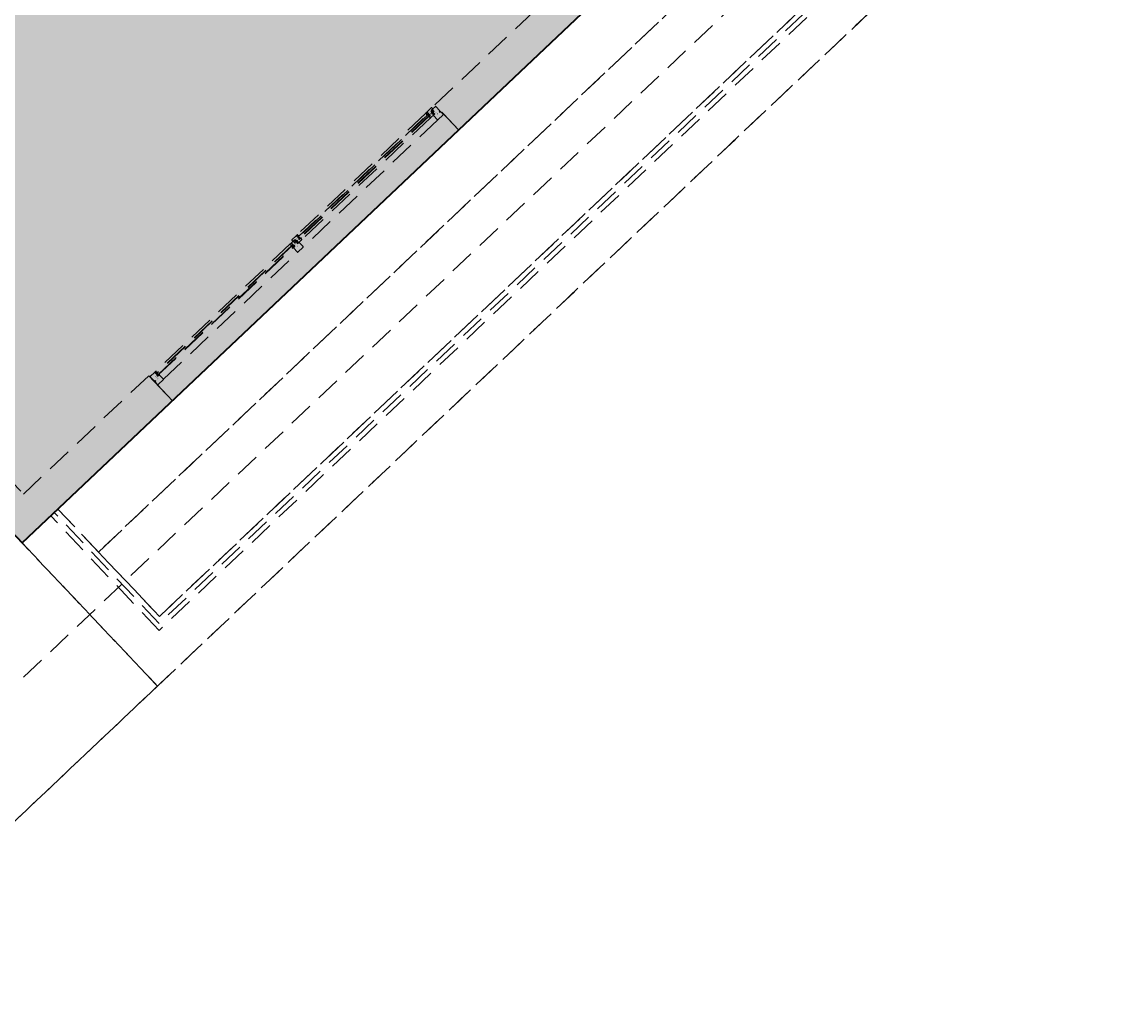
# Model space of a CAD drawing. Header units: metres. Extents: x 104098 to 104607, y 427853 to 428230.
# Tile 58 of 147: x 104278 to 104289, y 428111 to 428121. Entities that reach past the tile are written whole.
import ezdxf

# ---------------------------------------------------------------- set-up
doc = ezdxf.new("R2010")
doc.units = ezdxf.units.M
doc.linetypes.add('DASHED2', pattern=[0.375, 0.25, -0.125])
doc.layers.add('N-WE-OG-BEBOUWING-G_School', color=7, linetype='Continuous', lineweight=35)
doc.layers.add('N-WE-VH-VERHARDING-AP_BEBOUWING', color=7, linetype='Continuous', true_color=0xcfcfcf)
doc.styles.add('1_020-25', font='arial.ttf', dxfattribs={"height": 100})

# ---------------------------------------------------------------- blocks, each defined once
blk = doc.blocks.new('school2')
at = {"color": 252, "linetype": 'DASHED2'}
for p, q in [((107986.478, 456597.576), (107986.478, 456599.716)), ((107986.828, 456599.716), (107986.828, 456597.926)), ((107986.478, 456599.076), (107986.478, 456597.576)), ((107986.478, 456599.076), (107986.478, 456597.576)), ((107986.478, 456598.476), (107986.478, 456595.576)), ((107986.828, 456597.926), (107988.578, 456597.926)), ((107988.578, 456597.926), (107988.578, 456597.576)), ((107988.583, 456597.848), (107988.583, 456597.907)), ((107988.586, 456597.91), (107988.642, 456597.91)), ((107988.645, 456597.888), (107988.645, 456597.907)), ((107988.645, 456597.907), (107988.645, 456597.902)), ((107988.648, 456597.91), (107988.657, 456597.91)), ((107988.66, 456597.908), (107988.663, 456597.892)), ((107990.54, 456597.91), (107988.661, 456597.91)), ((107990.541, 456597.908), (107990.538, 456597.892)), ((107990.553, 456597.91), (107990.544, 456597.91)), ((107990.556, 456597.888), (107990.556, 456597.907)), ((107990.556, 456597.907), (107990.556, 456597.873)), ((107990.582, 456597.91), (107990.559, 456597.91)), ((107990.578, 456597.926), (107990.578, 456597.912)), ((107990.579, 456597.91), (107990.596, 456597.91)), ((107990.64, 456597.929), (107990.581, 456597.929)), ((107990.584, 456597.882), (107990.584, 456597.908)), ((107990.596, 456597.91), (107990.596, 456597.909)), ((107990.596, 456597.909), (107990.598, 456597.909)), ((107990.596, 456597.893), (107990.596, 456597.909)), ((107990.596, 456597.909), (107990.598, 456597.909)), ((107990.598, 456597.909), (107990.598, 456597.906)), ((107990.598, 456597.909), (107990.598, 456597.907)), ((107990.598, 456597.907), (107990.608, 456597.907)), ((107990.608, 456597.907), (107990.608, 456597.895)), ((107990.643, 456597.907), (107990.643, 456597.926)), ((107990.643, 456597.921), (107990.643, 456597.926)), ((107990.643, 456597.917), (107990.643, 456597.921)), ((107990.643, 456597.921), (107990.643, 456597.921)), ((107990.643, 456597.892), (107990.643, 456597.917)), ((107990.643, 456597.917), (107990.643, 456597.917)), ((107990.657, 456597.907), (107990.643, 456597.907)), ((107990.646, 456597.929), (107990.655, 456597.929)), ((107990.647, 456597.907), (107992.464, 456597.907)), ((107990.647, 456597.883), (107990.647, 456597.907)), ((107990.661, 456597.911), (107990.657, 456597.911)), ((107990.657, 456597.911), (107990.657, 456597.907)), ((107990.658, 456597.927), (107990.661, 456597.911)), ((107992.452, 456597.929), (107990.659, 456597.929)), ((107992.453, 456597.927), (107992.45, 456597.911)), ((107992.45, 456597.911), (107992.454, 456597.911)), ((107992.454, 456597.911), (107992.454, 456597.907)), ((107992.454, 456597.907), (107992.468, 456597.907)), ((107992.456, 456597.929), (107992.456, 456597.929)), ((107992.465, 456597.929), (107992.456, 456597.929)), ((107992.464, 456597.907), (107992.464, 456597.883)), ((107992.468, 456597.907), (107992.468, 456597.926)), ((107992.468, 456597.921), (107992.468, 456597.926)), ((107992.468, 456597.917), (107992.468, 456597.921)), ((107992.468, 456597.921), (107992.468, 456597.921)), ((107992.468, 456597.892), (107992.468, 456597.917)), ((107992.468, 456597.917), (107992.468, 456597.917)), ((107992.471, 456597.929), (107992.53, 456597.929)), ((107992.512, 456597.907), (107992.503, 456597.907)), ((107992.503, 456597.907), (107992.503, 456597.895)), ((107992.514, 456597.909), (107992.512, 456597.909)), ((107992.512, 456597.909), (107992.512, 456597.906)), ((107992.515, 456597.909), (107992.512, 456597.909)), ((107992.512, 456597.909), (107992.512, 456597.907)), ((107992.514, 456597.893), (107992.514, 456597.909)), ((107992.531, 456597.91), (107992.515, 456597.91)), ((107992.515, 456597.91), (107992.515, 456597.909)), ((107992.527, 456597.882), (107992.527, 456597.908)), ((107992.529, 456597.91), (107992.57, 456597.91)), ((107992.533, 456597.926), (107992.533, 456597.912)), ((107992.573, 456597.907), (107992.573, 456597.848)), ((107992.578, 456597.926), (107996.078, 456597.926)), ((107992.578, 456597.576), (107992.578, 456597.926)), ((107988.578, 456597.796), (107988.578, 456597.576)), ((107988.583, 456597.799), (107988.583, 456597.835)), ((107988.583, 456597.799), (107988.583, 456597.799)), ((107988.583, 456597.799), (107988.583, 456597.799)), ((107988.583, 456597.799), (107988.583, 456597.799)), ((107988.583, 456597.799), (107988.583, 456597.799)), ((107988.583, 456597.799), (107988.583, 456597.799)), ((107988.583, 456597.799), (107988.583, 456597.799)), ((107988.593, 456597.846), (107988.584, 456597.846)), ((107988.584, 456597.836), (107988.593, 456597.836)), ((107988.66, 456597.796), (107988.586, 456597.796)), ((107988.593, 456597.836), (107988.593, 456597.846)), ((107988.645, 456597.902), (107988.645, 456597.898)), ((107988.645, 456597.898), (107988.645, 456597.873)), ((107988.659, 456597.888), (107988.645, 456597.888)), ((107988.645, 456597.862), (107988.645, 456597.86)), ((107988.645, 456597.86), (107988.662, 456597.86)), ((107990.552, 456597.888), (107988.649, 456597.888)), ((107988.649, 456597.888), (107988.649, 456597.864)), ((107990.552, 456597.884), (107988.649, 456597.884)), ((107988.649, 456597.884), (107988.649, 456597.869)), ((107988.649, 456597.869), (107988.656, 456597.869)), ((107988.649, 456597.864), (107988.649, 456597.86)), ((107988.658, 456597.864), (107988.649, 456597.864)), ((107988.649, 456597.864), (107990.552, 456597.864)), ((107988.649, 456597.86), (107988.658, 456597.86)), ((107988.656, 456597.869), (107988.656, 456597.884)), ((107988.656, 456597.884), (107988.656, 456597.869)), ((107988.656, 456597.869), (107990.545, 456597.869)), ((107988.658, 456597.86), (107988.658, 456597.864)), ((107988.663, 456597.892), (107988.659, 456597.892)), ((107988.659, 456597.892), (107988.659, 456597.888)), ((107988.662, 456597.86), (107988.663, 456597.859)), ((107988.663, 456597.859), (107988.663, 456597.799)), ((107988.663, 456597.796), (107990.538, 456597.796)), ((107990.538, 456597.892), (107990.542, 456597.892)), ((107990.539, 456597.86), (107990.538, 456597.859)), ((107990.538, 456597.859), (107990.538, 456597.799)), ((107990.538, 456597.799), (107990.538, 456597.799)), ((107990.538, 456597.799), (107990.538, 456597.799)), ((107990.538, 456597.799), (107990.538, 456597.799)), ((107990.538, 456597.799), (107990.538, 456597.799)), ((107990.538, 456597.799), (107990.538, 456597.799)), ((107990.538, 456597.799), (107990.538, 456597.799)), ((107990.556, 456597.86), (107990.539, 456597.86)), ((107990.541, 456597.796), (107990.615, 456597.796)), ((107990.542, 456597.892), (107990.542, 456597.888)), ((107990.542, 456597.888), (107990.556, 456597.888)), ((107990.543, 456597.86), (107990.543, 456597.864)), ((107990.543, 456597.864), (107990.552, 456597.864)), ((107990.552, 456597.86), (107990.543, 456597.86)), ((107990.545, 456597.869), (107990.545, 456597.884)), ((107990.545, 456597.884), (107990.545, 456597.869)), ((107990.545, 456597.869), (107990.552, 456597.869)), ((107990.552, 456597.864), (107990.552, 456597.888)), ((107990.552, 456597.888), (107990.552, 456597.884)), ((107990.552, 456597.864), (107990.552, 456597.86)), ((107990.556, 456597.862), (107990.556, 456597.86)), ((107990.601, 456597.882), (107990.584, 456597.882)), ((107990.598, 456597.893), (107990.596, 456597.893)), ((107990.598, 456597.893), (107990.596, 456597.893)), ((107990.596, 456597.893), (107990.596, 456597.889)), ((107990.597, 456597.887), (107990.616, 456597.887)), ((107990.597, 456597.864), (107990.602, 456597.866)), ((107990.597, 456597.86), (107990.597, 456597.864)), ((107990.616, 456597.86), (107990.597, 456597.86)), ((107990.598, 456597.906), (107990.601, 456597.906)), ((107990.601, 456597.896), (107990.598, 456597.896)), ((107990.598, 456597.896), (107990.598, 456597.893)), ((107990.608, 456597.895), (107990.598, 456597.895)), ((107990.598, 456597.895), (107990.598, 456597.893)), ((107990.616, 456597.887), (107990.598, 456597.887)), ((107990.598, 456597.887), (107990.598, 456597.887)), ((107990.598, 456597.887), (107990.598, 456597.887)), ((107990.598, 456597.887), (107990.598, 456597.887)), ((107990.598, 456597.887), (107990.598, 456597.887)), ((107990.598, 456597.887), (107990.598, 456597.887)), ((107990.598, 456597.887), (107990.598, 456597.887)), ((107990.598, 456597.887), (107990.598, 456597.887)), ((107990.598, 456597.887), (107990.598, 456597.887)), ((107990.598, 456597.887), (107990.598, 456597.887)), ((107990.598, 456597.887), (107990.598, 456597.886)), ((107990.598, 456597.886), (107990.598, 456597.886)), ((107990.598, 456597.886), (107990.598, 456597.886)), ((107990.598, 456597.886), (107990.598, 456597.886)), ((107990.598, 456597.886), (107990.598, 456597.886)), ((107990.598, 456597.886), (107990.598, 456597.886)), ((107990.598, 456597.886), (107990.598, 456597.885)), ((107990.598, 456597.885), (107990.598, 456597.885)), ((107990.598, 456597.885), (107990.6, 456597.885)), ((107990.6, 456597.885), (107990.598, 456597.883)), ((107990.598, 456597.883), (107990.598, 456597.883)), ((107990.598, 456597.883), (107990.598, 456597.883)), ((107990.598, 456597.883), (107990.598, 456597.883)), ((107990.598, 456597.883), (107990.598, 456597.883)), ((107990.598, 456597.883), (107990.598, 456597.883)), ((107990.598, 456597.883), (107990.598, 456597.883)), ((107990.598, 456597.883), (107990.598, 456597.882)), ((107990.598, 456597.882), (107990.598, 456597.882)), ((107990.598, 456597.882), (107990.598, 456597.882)), ((107990.598, 456597.882), (107990.598, 456597.882)), ((107990.598, 456597.882), (107990.598, 456597.882)), ((107990.598, 456597.882), (107990.598, 456597.882)), ((107990.598, 456597.882), (107990.598, 456597.882)), ((107990.598, 456597.882), (107990.598, 456597.882)), ((107990.598, 456597.882), (107990.598, 456597.882)), ((107990.598, 456597.882), (107990.598, 456597.882)), ((107990.598, 456597.882), (107990.601, 456597.882)), ((107990.601, 456597.885), (107990.599, 456597.886)), ((107990.599, 456597.886), (107990.599, 456597.886)), ((107990.599, 456597.886), (107990.602, 456597.886)), ((107990.599, 456597.883), (107990.601, 456597.884)), ((107990.6, 456597.883), (107990.599, 456597.883)), ((107990.599, 456597.883), (107990.599, 456597.883)), ((107990.6, 456597.885), (107990.6, 456597.885)), ((107990.601, 456597.884), (107990.6, 456597.884)), ((107990.6, 456597.884), (107990.6, 456597.884)), ((107990.6, 456597.884), (107990.6, 456597.883)), ((107990.601, 456597.883), (107990.6, 456597.883)), ((107990.6, 456597.883), (107990.6, 456597.883)), ((107990.6, 456597.883), (107990.601, 456597.883)), ((107990.6, 456597.883), (107990.6, 456597.883)), ((107990.601, 456597.906), (107990.601, 456597.896)), ((107990.601, 456597.884), (107990.601, 456597.885)), ((107990.601, 456597.885), (107990.601, 456597.885)), ((107990.601, 456597.885), (107990.601, 456597.885)), ((107990.602, 456597.883), (107990.601, 456597.884)), ((107990.601, 456597.882), (107990.601, 456597.883)), ((107990.601, 456597.883), (107990.601, 456597.883)), ((107990.601, 456597.883), (107990.601, 456597.883)), ((107990.601, 456597.883), (107990.601, 456597.883)), ((107990.601, 456597.883), (107990.601, 456597.883)), ((107990.601, 456597.883), (107990.601, 456597.883)), ((107990.601, 456597.883), (107990.601, 456597.883)), ((107990.601, 456597.883), (107990.601, 456597.883)), ((107990.601, 456597.883), (107990.601, 456597.883)), ((107990.601, 456597.883), (107990.601, 456597.883)), ((107990.601, 456597.883), (107990.602, 456597.883)), ((107990.601, 456597.882), (107990.601, 456597.882)), ((107990.601, 456597.882), (107990.601, 456597.882)), ((107990.601, 456597.882), (107990.601, 456597.882)), ((107990.601, 456597.882), (107990.601, 456597.882)), ((107990.601, 456597.882), (107990.601, 456597.882)), ((107990.601, 456597.882), (107990.601, 456597.882)), ((107990.601, 456597.882), (107990.601, 456597.882)), ((107990.601, 456597.882), (107990.601, 456597.882)), ((107990.601, 456597.882), (107990.601, 456597.882)), ((107990.602, 456597.886), (107990.602, 456597.884)), ((107990.602, 456597.884), (107990.602, 456597.884)), ((107990.602, 456597.884), (107990.602, 456597.884)), ((107990.602, 456597.884), (107990.602, 456597.884)), ((107990.602, 456597.884), (107990.602, 456597.884)), ((107990.602, 456597.884), (107990.602, 456597.883)), ((107990.602, 456597.883), (107990.605, 456597.882)), ((107990.605, 456597.883), (107990.602, 456597.883)), ((107990.602, 456597.883), (107990.602, 456597.883)), ((107990.602, 456597.883), (107990.602, 456597.883)), ((107990.602, 456597.883), (107990.603, 456597.883)), ((107990.603, 456597.884), (107990.603, 456597.886)), ((107990.603, 456597.886), (107990.605, 456597.886)), ((107990.605, 456597.885), (107990.603, 456597.884)), ((107990.603, 456597.884), (107990.603, 456597.884)), ((107990.603, 456597.884), (107990.603, 456597.884)), ((107990.603, 456597.884), (107990.603, 456597.884)), ((107990.603, 456597.884), (107990.603, 456597.884)), ((107990.603, 456597.884), (107990.603, 456597.884)), ((107990.603, 456597.884), (107990.603, 456597.884)), ((107990.603, 456597.884), (107990.603, 456597.884)), ((107990.603, 456597.884), (107990.603, 456597.884)), ((107990.603, 456597.884), (107990.603, 456597.884)), ((107990.603, 456597.884), (107990.603, 456597.884)), ((107990.603, 456597.883), (107990.605, 456597.884)), ((107990.603, 456597.883), (107990.603, 456597.883)), ((107990.603, 456597.883), (107990.603, 456597.883)), ((107990.603, 456597.867), (107990.603, 456597.881)), ((107990.605, 456597.886), (107990.605, 456597.885)), ((107990.605, 456597.884), (107990.606, 456597.883)), ((107990.606, 456597.883), (107990.605, 456597.883)), ((107990.605, 456597.882), (107990.607, 456597.882)), ((107990.611, 456597.886), (107990.606, 456597.885)), ((107990.606, 456597.885), (107990.606, 456597.886)), ((107990.606, 456597.886), (107990.611, 456597.886)), ((107990.607, 456597.883), (107990.606, 456597.884)), ((107990.606, 456597.884), (107990.607, 456597.884)), ((107990.607, 456597.884), (107990.607, 456597.881)), ((107990.607, 456597.882), (107990.607, 456597.883)), ((107990.607, 456597.882), (107990.607, 456597.882)), ((107990.607, 456597.881), (107990.607, 456597.881)), ((107990.607, 456597.881), (107990.607, 456597.881)), ((107990.607, 456597.881), (107990.607, 456597.881)), ((107990.607, 456597.881), (107990.607, 456597.881)), ((107990.607, 456597.881), (107990.607, 456597.881)), ((107990.607, 456597.881), (107990.607, 456597.881)), ((107990.607, 456597.881), (107990.607, 456597.881)), ((107990.607, 456597.881), (107990.607, 456597.88)), ((107990.607, 456597.88), (107990.607, 456597.88)), ((107990.607, 456597.88), (107990.608, 456597.88)), ((107990.608, 456597.884), (107990.612, 456597.885)), ((107990.608, 456597.881), (107990.608, 456597.884)), ((107990.616, 456597.882), (107990.608, 456597.882)), ((107990.608, 456597.882), (107990.608, 456597.878)), ((107990.608, 456597.88), (107990.608, 456597.881)), ((107990.608, 456597.881), (107990.608, 456597.881)), ((107990.608, 456597.881), (107990.608, 456597.881)), ((107990.608, 456597.881), (107990.608, 456597.881)), ((107990.608, 456597.881), (107990.608, 456597.881)), ((107990.608, 456597.881), (107990.608, 456597.881)), ((107990.608, 456597.881), (107990.608, 456597.881)), ((107990.608, 456597.881), (107990.608, 456597.881)), ((107990.608, 456597.88), (107990.608, 456597.88)), ((107990.608, 456597.869), (107990.608, 456597.863)), ((107990.609, 456597.877), (107990.613, 456597.876)), ((107990.613, 456597.871), (107990.609, 456597.87)), ((107990.61, 456597.861), (107990.653, 456597.861)), ((107990.611, 456597.886), (107990.611, 456597.886)), ((107990.612, 456597.883), (107990.611, 456597.882)), ((107990.611, 456597.882), (107990.611, 456597.882)), ((107990.611, 456597.882), (107990.612, 456597.882)), ((107990.612, 456597.886), (107990.615, 456597.886)), ((107990.612, 456597.885), (107990.612, 456597.886)), ((107990.612, 456597.886), (107990.612, 456597.886)), ((107990.612, 456597.886), (107990.612, 456597.886)), ((107990.612, 456597.886), (107990.612, 456597.886)), ((107990.612, 456597.885), (107990.612, 456597.885)), ((107990.612, 456597.885), (107990.612, 456597.885)), ((107990.612, 456597.885), (107990.612, 456597.885)), ((107990.612, 456597.885), (107990.612, 456597.885)), ((107990.612, 456597.885), (107990.612, 456597.885)), ((107990.613, 456597.883), (107990.612, 456597.883)), ((107990.612, 456597.883), (107990.612, 456597.883)), ((107990.612, 456597.882), (107990.613, 456597.882)), ((107990.614, 456597.883), (107990.613, 456597.883)), ((107990.613, 456597.882), (107990.614, 456597.883)), ((107990.613, 456597.876), (107990.613, 456597.871)), ((107990.615, 456597.886), (107990.614, 456597.883)), ((107990.614, 456597.883), (107990.616, 456597.886)), ((107990.616, 456597.886), (107990.616, 456597.887)), ((107990.616, 456597.887), (107990.616, 456597.887)), ((107990.616, 456597.887), (107990.616, 456597.887)), ((107990.616, 456597.887), (107990.616, 456597.887)), ((107990.616, 456597.887), (107990.616, 456597.887)), ((107990.616, 456597.887), (107990.616, 456597.887)), ((107990.616, 456597.887), (107990.616, 456597.887)), ((107990.616, 456597.887), (107990.616, 456597.887)), ((107990.616, 456597.887), (107990.616, 456597.887)), ((107990.616, 456597.887), (107990.616, 456597.887)), ((107990.616, 456597.887), (107990.616, 456597.882)), ((107990.618, 456597.799), (107990.618, 456597.859)), ((107992.493, 456597.796), (107990.618, 456597.796)), ((107990.643, 456597.879), (107990.643, 456597.881)), ((107990.66, 456597.879), (107990.643, 456597.879)), ((107992.464, 456597.903), (107990.647, 456597.903)), ((107992.464, 456597.888), (107990.647, 456597.888)), ((107990.647, 456597.883), (107990.647, 456597.879)), ((107990.656, 456597.883), (107990.647, 456597.883)), ((107992.464, 456597.883), (107990.647, 456597.883)), ((107990.647, 456597.879), (107990.656, 456597.879)), ((107990.654, 456597.903), (107990.654, 456597.888)), ((107990.656, 456597.879), (107990.656, 456597.883)), ((107990.656, 456597.863), (107990.661, 456597.878)), ((107992.454, 456597.861), (107990.657, 456597.861)), ((107990.661, 456597.878), (107990.66, 456597.879)), ((107992.45, 456597.878), (107992.451, 456597.879)), ((107992.455, 456597.863), (107992.45, 456597.878)), ((107992.451, 456597.879), (107992.468, 456597.879)), ((107992.455, 456597.879), (107992.455, 456597.883)), ((107992.455, 456597.883), (107992.464, 456597.883)), ((107992.464, 456597.879), (107992.455, 456597.879)), ((107992.457, 456597.903), (107992.457, 456597.888)), ((107992.501, 456597.861), (107992.458, 456597.861)), ((107992.464, 456597.883), (107992.464, 456597.879)), ((107992.468, 456597.879), (107992.468, 456597.881)), ((107992.493, 456597.799), (107992.493, 456597.859)), ((107992.513, 456597.887), (107992.494, 456597.887)), ((107992.494, 456597.887), (107992.494, 456597.882)), ((107992.494, 456597.882), (107992.503, 456597.882)), ((107992.494, 456597.86), (107992.514, 456597.86)), ((107992.495, 456597.886), (107992.495, 456597.887)), ((107992.495, 456597.887), (107992.495, 456597.887)), ((107992.495, 456597.887), (107992.495, 456597.887)), ((107992.495, 456597.887), (107992.495, 456597.887)), ((107992.495, 456597.887), (107992.495, 456597.887)), ((107992.495, 456597.887), (107992.495, 456597.887)), ((107992.495, 456597.887), (107992.495, 456597.887)), ((107992.495, 456597.887), (107992.495, 456597.887)), ((107992.495, 456597.887), (107992.495, 456597.887)), ((107992.495, 456597.887), (107992.495, 456597.887)), ((107992.495, 456597.887), (107992.513, 456597.887)), ((107992.497, 456597.883), (107992.495, 456597.886)), ((107992.499, 456597.886), (107992.496, 456597.886)), ((107992.496, 456597.886), (107992.497, 456597.883)), ((107992.57, 456597.796), (107992.496, 456597.796)), ((107992.497, 456597.883), (107992.498, 456597.883)), ((107992.498, 456597.882), (107992.497, 456597.883)), ((107992.498, 456597.883), (107992.499, 456597.883)), ((107992.499, 456597.882), (107992.498, 456597.882)), ((107992.502, 456597.877), (107992.498, 456597.876)), ((107992.498, 456597.876), (107992.498, 456597.871)), ((107992.498, 456597.871), (107992.502, 456597.87)), ((107992.499, 456597.885), (107992.499, 456597.886)), ((107992.499, 456597.886), (107992.499, 456597.886)), ((107992.499, 456597.886), (107992.499, 456597.886)), ((107992.499, 456597.886), (107992.499, 456597.886)), ((107992.503, 456597.884), (107992.499, 456597.885)), ((107992.499, 456597.885), (107992.499, 456597.885)), ((107992.499, 456597.885), (107992.499, 456597.885)), ((107992.499, 456597.885), (107992.499, 456597.885)), ((107992.499, 456597.885), (107992.499, 456597.885)), ((107992.499, 456597.885), (107992.499, 456597.885)), ((107992.499, 456597.883), (107992.499, 456597.883)), ((107992.499, 456597.883), (107992.5, 456597.882)), ((107992.5, 456597.882), (107992.499, 456597.882)), ((107992.5, 456597.886), (107992.5, 456597.886)), ((107992.5, 456597.886), (107992.505, 456597.885)), ((107992.505, 456597.886), (107992.5, 456597.886)), ((107992.5, 456597.882), (107992.5, 456597.882)), ((107992.503, 456597.895), (107992.512, 456597.895)), ((107992.503, 456597.881), (107992.503, 456597.884)), ((107992.503, 456597.882), (107992.503, 456597.878)), ((107992.503, 456597.88), (107992.503, 456597.881)), ((107992.503, 456597.881), (107992.503, 456597.881)), ((107992.503, 456597.881), (107992.503, 456597.881)), ((107992.503, 456597.881), (107992.503, 456597.881)), ((107992.503, 456597.881), (107992.503, 456597.881)), ((107992.503, 456597.881), (107992.503, 456597.881)), ((107992.503, 456597.881), (107992.503, 456597.881)), ((107992.503, 456597.881), (107992.503, 456597.881)), ((107992.504, 456597.88), (107992.503, 456597.88)), ((107992.503, 456597.88), (107992.503, 456597.88)), ((107992.503, 456597.88), (107992.503, 456597.88)), ((107992.503, 456597.869), (107992.503, 456597.863)), ((107992.504, 456597.883), (107992.505, 456597.884)), ((107992.505, 456597.884), (107992.504, 456597.884)), ((107992.504, 456597.884), (107992.504, 456597.881)), ((107992.504, 456597.882), (107992.504, 456597.883)), ((107992.506, 456597.882), (107992.504, 456597.882)), ((107992.504, 456597.882), (107992.504, 456597.882)), ((107992.504, 456597.881), (107992.504, 456597.881)), ((107992.504, 456597.881), (107992.504, 456597.881)), ((107992.504, 456597.881), (107992.504, 456597.881)), ((107992.504, 456597.881), (107992.504, 456597.881)), ((107992.504, 456597.881), (107992.504, 456597.881)), ((107992.504, 456597.881), (107992.504, 456597.881)), ((107992.504, 456597.881), (107992.504, 456597.881)), ((107992.504, 456597.881), (107992.504, 456597.88)), ((107992.505, 456597.885), (107992.505, 456597.886)), ((107992.506, 456597.884), (107992.505, 456597.883)), ((107992.505, 456597.883), (107992.506, 456597.883)), ((107992.506, 456597.886), (107992.506, 456597.885)), ((107992.508, 456597.886), (107992.506, 456597.886)), ((107992.506, 456597.885), (107992.508, 456597.884)), ((107992.508, 456597.883), (107992.506, 456597.884)), ((107992.509, 456597.883), (107992.506, 456597.882)), ((107992.506, 456597.883), (107992.509, 456597.883)), ((107992.508, 456597.884), (107992.508, 456597.886)), ((107992.508, 456597.884), (107992.508, 456597.884)), ((107992.508, 456597.884), (107992.508, 456597.884)), ((107992.508, 456597.884), (107992.508, 456597.884)), ((107992.508, 456597.884), (107992.508, 456597.884)), ((107992.508, 456597.884), (107992.508, 456597.884)), ((107992.508, 456597.884), (107992.508, 456597.884)), ((107992.508, 456597.884), (107992.508, 456597.884)), ((107992.508, 456597.884), (107992.508, 456597.884)), ((107992.508, 456597.884), (107992.508, 456597.884)), ((107992.508, 456597.884), (107992.508, 456597.884)), ((107992.509, 456597.883), (107992.508, 456597.883)), ((107992.508, 456597.883), (107992.508, 456597.883)), ((107992.508, 456597.883), (107992.508, 456597.883)), ((107992.508, 456597.883), (107992.508, 456597.883)), ((107992.508, 456597.867), (107992.508, 456597.881)), ((107992.512, 456597.906), (107992.509, 456597.906)), ((107992.509, 456597.906), (107992.509, 456597.896)), ((107992.509, 456597.896), (107992.512, 456597.896)), ((107992.512, 456597.886), (107992.509, 456597.886)), ((107992.509, 456597.886), (107992.509, 456597.884)), ((107992.509, 456597.883), (107992.51, 456597.884)), ((107992.509, 456597.884), (107992.509, 456597.884)), ((107992.509, 456597.884), (107992.509, 456597.884)), ((107992.509, 456597.884), (107992.509, 456597.884)), ((107992.509, 456597.884), (107992.509, 456597.884)), ((107992.509, 456597.884), (107992.509, 456597.883)), ((107992.51, 456597.883), (107992.509, 456597.883)), ((107992.509, 456597.883), (107992.509, 456597.883)), ((107992.509, 456597.882), (107992.527, 456597.882)), ((107992.514, 456597.864), (107992.509, 456597.866)), ((107992.51, 456597.885), (107992.512, 456597.886)), ((107992.51, 456597.884), (107992.51, 456597.885)), ((107992.51, 456597.885), (107992.51, 456597.885)), ((107992.51, 456597.885), (107992.51, 456597.885)), ((107992.51, 456597.884), (107992.51, 456597.884)), ((107992.51, 456597.884), (107992.511, 456597.884)), ((107992.512, 456597.883), (107992.51, 456597.884)), ((107992.51, 456597.882), (107992.51, 456597.883)), ((107992.51, 456597.883), (107992.51, 456597.883)), ((107992.51, 456597.883), (107992.51, 456597.883)), ((107992.51, 456597.883), (107992.51, 456597.883)), ((107992.51, 456597.883), (107992.51, 456597.883)), ((107992.51, 456597.883), (107992.51, 456597.883)), ((107992.51, 456597.883), (107992.51, 456597.883)), ((107992.51, 456597.883), (107992.51, 456597.883)), ((107992.51, 456597.883), (107992.51, 456597.883)), ((107992.51, 456597.883), (107992.51, 456597.883)), ((107992.51, 456597.883), (107992.511, 456597.883)), ((107992.511, 456597.883), (107992.51, 456597.883)), ((107992.513, 456597.882), (107992.51, 456597.882)), ((107992.51, 456597.882), (107992.51, 456597.882)), ((107992.51, 456597.882), (107992.51, 456597.882)), ((107992.51, 456597.882), (107992.51, 456597.882)), ((107992.51, 456597.882), (107992.51, 456597.882)), ((107992.51, 456597.882), (107992.51, 456597.882)), ((107992.51, 456597.882), (107992.51, 456597.882)), ((107992.51, 456597.882), (107992.51, 456597.882)), ((107992.51, 456597.882), (107992.51, 456597.882)), ((107992.51, 456597.882), (107992.51, 456597.882)), ((107992.513, 456597.885), (107992.511, 456597.885)), ((107992.511, 456597.885), (107992.511, 456597.885)), ((107992.511, 456597.885), (107992.513, 456597.883)), ((107992.511, 456597.884), (107992.511, 456597.883)), ((107992.511, 456597.883), (107992.511, 456597.883)), ((107992.511, 456597.883), (107992.511, 456597.883)), ((107992.511, 456597.883), (107992.512, 456597.883)), ((107992.512, 456597.896), (107992.512, 456597.893)), ((107992.512, 456597.895), (107992.512, 456597.893)), ((107992.512, 456597.893), (107992.514, 456597.893)), ((107992.512, 456597.893), (107992.515, 456597.893)), ((107992.512, 456597.886), (107992.512, 456597.886)), ((107992.512, 456597.883), (107992.512, 456597.883)), ((107992.513, 456597.887), (107992.513, 456597.887)), ((107992.513, 456597.887), (107992.513, 456597.887)), ((107992.513, 456597.887), (107992.513, 456597.887)), ((107992.513, 456597.887), (107992.513, 456597.887)), ((107992.513, 456597.887), (107992.513, 456597.887)), ((107992.513, 456597.887), (107992.513, 456597.887)), ((107992.513, 456597.887), (107992.513, 456597.887)), ((107992.513, 456597.887), (107992.513, 456597.887)), ((107992.513, 456597.887), (107992.513, 456597.887)), ((107992.513, 456597.887), (107992.513, 456597.886)), ((107992.513, 456597.886), (107992.513, 456597.886)), ((107992.513, 456597.886), (107992.513, 456597.886)), ((107992.513, 456597.886), (107992.513, 456597.886)), ((107992.513, 456597.886), (107992.513, 456597.886)), ((107992.513, 456597.886), (107992.513, 456597.886)), ((107992.513, 456597.886), (107992.513, 456597.885)), ((107992.513, 456597.885), (107992.513, 456597.885)), ((107992.513, 456597.883), (107992.513, 456597.883)), ((107992.513, 456597.883), (107992.513, 456597.883)), ((107992.513, 456597.883), (107992.513, 456597.883)), ((107992.513, 456597.883), (107992.513, 456597.883)), ((107992.513, 456597.883), (107992.513, 456597.883)), ((107992.513, 456597.883), (107992.513, 456597.883)), ((107992.513, 456597.883), (107992.513, 456597.882)), ((107992.513, 456597.882), (107992.513, 456597.882)), ((107992.513, 456597.882), (107992.513, 456597.882)), ((107992.513, 456597.882), (107992.513, 456597.882)), ((107992.513, 456597.882), (107992.513, 456597.882)), ((107992.513, 456597.882), (107992.513, 456597.882)), ((107992.513, 456597.882), (107992.513, 456597.882)), ((107992.513, 456597.882), (107992.513, 456597.882)), ((107992.513, 456597.882), (107992.513, 456597.882)), ((107992.513, 456597.882), (107992.513, 456597.882)), ((107992.514, 456597.86), (107992.514, 456597.864)), ((107992.515, 456597.893), (107992.515, 456597.889)), ((107992.571, 456597.846), (107992.563, 456597.846)), ((107992.563, 456597.846), (107992.563, 456597.836)), ((107992.563, 456597.836), (107992.571, 456597.836)), ((107992.573, 456597.835), (107992.573, 456597.799)), ((107992.573, 456597.799), (107992.573, 456597.799)), ((107992.573, 456597.799), (107992.573, 456597.799)), ((107992.573, 456597.799), (107992.573, 456597.799)), ((107992.573, 456597.799), (107992.573, 456597.799)), ((107992.573, 456597.799), (107992.573, 456597.799)), ((107992.573, 456597.799), (107992.573, 456597.799)), ((107992.578, 456597.576), (107992.578, 456597.796)), ((107986.478, 456597.576), (108009.678, 456597.576)), ((107986.478, 456597.576), (108009.678, 456597.576)), ((108009.678, 456597.576), (107986.478, 456597.576)), ((107986.878, 456597.576), (107986.478, 456597.576)), ((107986.478, 456597.576), (107986.478, 456595.576)), ((107988.578, 456597.576), (107986.478, 456597.576)), ((107986.878, 456595.976), (107986.878, 456597.576)), ((107986.878, 456595.976), (107986.878, 456597.576)), ((107986.878, 456597.576), (107986.978, 456597.576)), ((107986.928, 456596.026), (107986.928, 456597.576)), ((107986.978, 456597.576), (108011.678, 456597.576)), ((107986.978, 456596.976), (107986.978, 456597.576)), ((107986.978, 456597.576), (107986.978, 456596.076)), ((107988.578, 456597.576), (107992.578, 456597.576)), ((107996.078, 456597.576), (107992.578, 456597.576)), ((107986.978, 456596.976), (108011.678, 456596.976)), ((107986.978, 456596.076), (107986.978, 456596.976)), ((108011.678, 456596.976), (107986.978, 456596.976)), ((108011.678, 456596.576), (107977.678, 456596.576)), ((108011.678, 456596.026), (107986.928, 456596.026)), ((108011.678, 456596.076), (107986.978, 456596.076)), ((107986.978, 456596.076), (108011.678, 456596.076)), ((108011.678, 456595.976), (107986.878, 456595.976)), ((108011.678, 456595.976), (107986.878, 456595.976)), ((108015.178, 456595.576), (107949.162, 456595.576)), ((107986.478, 456595.576), (107978.278, 456595.576)), ((107986.478, 456595.576), (108011.678, 456595.576))]:
    blk.add_line(p, q, dxfattribs=at)
for centre, radius, start, end in [((107988.586, 456597.907), 0.003, 90, 180), ((107988.642, 456597.907), 0.003, 0, 90), ((107988.648, 456597.907), 0.003, 90, 180), ((107988.657, 456597.907), 0.003, 14.8758, 90), ((107990.544, 456597.907), 0.003, 90, 165.1242), ((107990.553, 456597.907), 0.003, 0, 90), ((107990.559, 456597.907), 0.003, 90, 180), ((107990.581, 456597.926), 0.003, 90, 180), ((107990.579, 456597.912), 0.0015, 180, 270), ((107990.582, 456597.908), 0.002, 0, 90), ((107990.64, 456597.926), 0.003, 0, 90), ((107990.646, 456597.926), 0.003, 90, 180), ((107990.655, 456597.926), 0.003, 14.8758, 90), ((107990.671, 456597.917), 0.0113, 209.9769, 238.4896), ((107992.44, 456597.917), 0.0113, 301.5104, 330.0231), ((107992.456, 456597.926), 0.003, 90, 165.1242), ((107992.465, 456597.926), 0.003, 0, 90), ((107992.471, 456597.926), 0.003, 90, 180), ((107992.529, 456597.908), 0.002, 90, 180), ((107992.53, 456597.926), 0.003, 0, 90), ((107992.531, 456597.912), 0.0015, 270, 0), ((107992.57, 456597.907), 0.003, 0, 90), ((107988.584, 456597.848), 0.0015, 180, 270), ((107988.584, 456597.835), 0.0015, 90, 180), ((107988.586, 456597.799), 0.003, 180, 270), ((107988.645, 456597.868), 0.00515, 90, 270), ((107988.66, 456597.799), 0.003, 270, 0), ((107988.673, 456597.898), 0.0113, 209.9769, 238.4896), ((107988.669, 456597.858), 0.00647, 116.0839, 176.4788), ((107990.528, 456597.898), 0.0113, 301.5104, 330.0231), ((107990.532, 456597.858), 0.00647, 3.5212, 63.9161), ((107990.541, 456597.799), 0.003, 180, 270), ((107990.556, 456597.868), 0.00515, 270, 90), ((107990.597, 456597.889), 0.0015, 180, 270), ((107990.601, 456597.881), 0.0015, 0, 90), ((107990.602, 456597.867), 0.001, 285, 0), ((107990.609, 456597.878), 0.001, 180, 255), ((107990.609, 456597.869), 0.001, 105, 180), ((107990.61, 456597.863), 0.002, 180, 270), ((107990.615, 456597.799), 0.003, 270, 0), ((107990.616, 456597.859), 0.0015, 0, 90), ((107990.643, 456597.886), 0.00515, 90, 270), ((107990.653, 456597.864), 0.003, 270, 340), ((107990.675, 456597.872), 0.0157, 135.1442, 158.9482), ((107992.436, 456597.872), 0.0157, 21.0518, 44.8558), ((107992.458, 456597.864), 0.003, 200, 270), ((107992.468, 456597.886), 0.00515, 270, 90), ((107992.494, 456597.859), 0.0015, 90, 180), ((107992.496, 456597.799), 0.003, 180, 270), ((107992.501, 456597.863), 0.002, 270, 0), ((107992.502, 456597.878), 0.001, 285, 0), ((107992.502, 456597.869), 0.001, 0, 75), ((107992.509, 456597.881), 0.0015, 90, 180), ((107992.509, 456597.867), 0.001, 180, 255), ((107992.513, 456597.889), 0.0015, 270, 0), ((107992.57, 456597.799), 0.003, 270, 0), ((107992.571, 456597.848), 0.0015, 270, 0), ((107992.571, 456597.835), 0.0015, 0, 90)]:
    blk.add_arc(centre, radius, start, end, dxfattribs=at)
at = {"color": 252, "linetype": 'DASHED2', "style": '1_020-25'}
for s, p in [('68x83', (107990.629, 456597.88)), ('68x83', (107992.49, 456597.88)), ('80x114', (107988.627, 456597.835)), ('80x114', (107990.582, 456597.835)), ('80x114', (107992.537, 456597.835))]:
    blk.add_text(s, height=0.008, rotation=90, dxfattribs=at).set_placement(p)

msp = doc.modelspace()

# ---------------------------------------------------------------- hatches: boundary and pattern name
at = {"layer": 'N-WE-VH-VERHARDING-AP_BEBOUWING'}
h = msp.add_hatch(color=256, dxfattribs=at)
h.dxf.hatch_style = 1
h.paths.add_polyline_path([(104238.431, 428112.824), (104250.593, 428099.965), (104267.448, 428115.906), (104271.571, 428111.547), (104277.238, 428116.907), (104278.269, 428115.817), (104295.124, 428131.758), (104281.931, 428145.708), (104265.076, 428129.766), (104266.106, 428128.676), (104260.439, 428123.317), (104255.286, 428128.766)])

# ---------------------------------------------------------------- linework, layer by layer
at = {"layer": 'N-WE-OG-BEBOUWING-G_School'}
msp.add_lwpolyline([(104238.431, 428112.824), (104250.593, 428099.965), (104267.448, 428115.906), (104271.571, 428111.547), (104277.238, 428116.907), (104278.269, 428115.817), (104295.124, 428131.758), (104281.931, 428145.708), (104265.076, 428129.766), (104266.106, 428128.676), (104260.439, 428123.317), (104255.286, 428128.766)], close=True, dxfattribs=at)

# ---------------------------------------------------------------- block references
at = {"rotation": 43.40342385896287}
msp.add_blockref('school2', (339564.779, 22181.482), dxfattribs=at)

doc.saveas('drawing.dxf')
